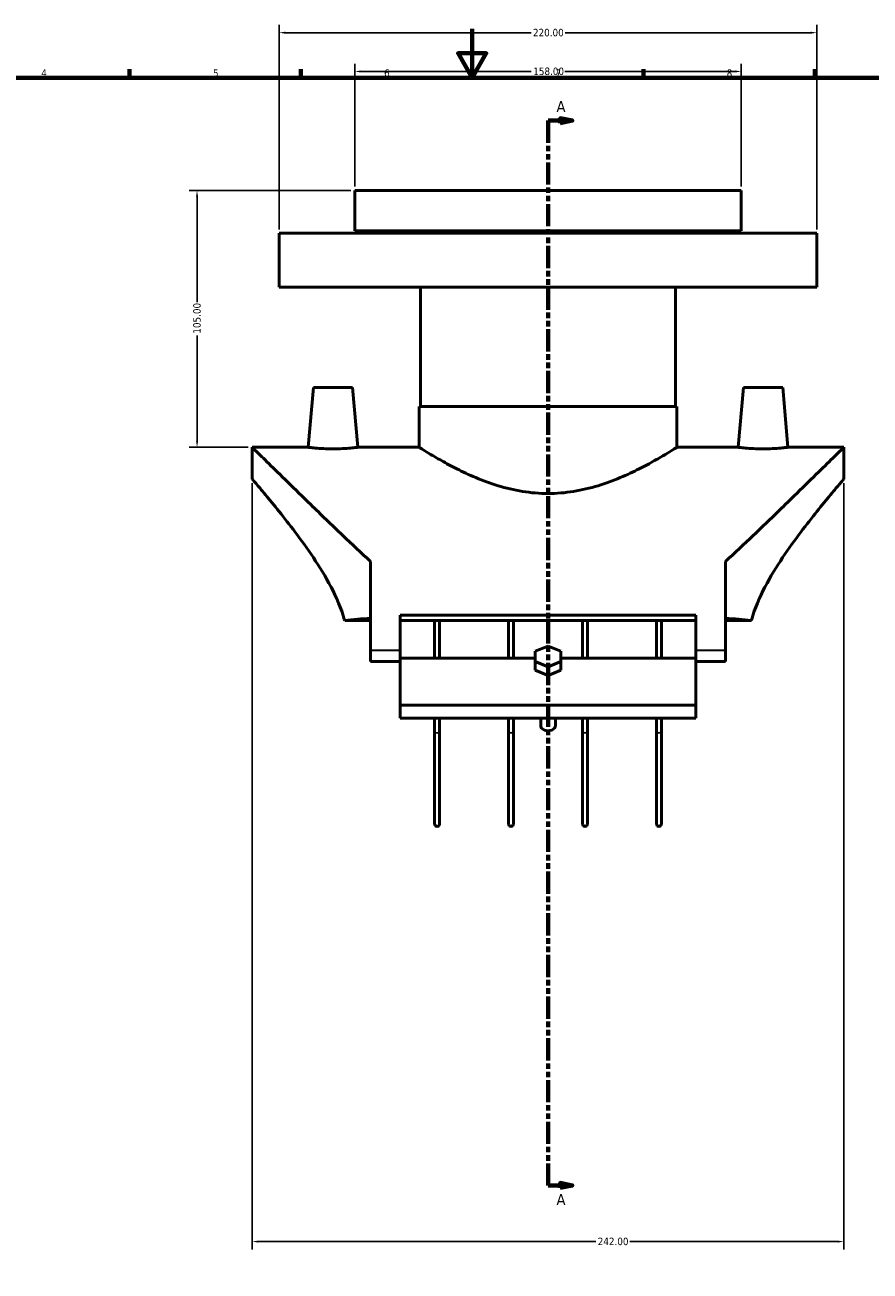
# Model space of a CAD drawing. Header units: millimetres. Extents: x -93 to 990, y -292 to 1687.
# Tile 3 of 6: x 238 to 583, y 86 to 596. Entities that reach past the tile are written whole.
import ezdxf

# ---------------------------------------------------------------- set-up
doc = ezdxf.new("R2010")
doc.units = ezdxf.units.MM
doc.linetypes.add('DOUBLE_DASH_CHAIN', pattern=[1.2403, 0.6614, -0.0827, 0.1654, -0.0827, 0.1654, -0.0827])
for name, color, linetype, lineweight in [('Border (ANSI)', 7, 'Continuous', 70), ('Dimension (ANSI)', 7, 'Continuous', 25), ('Section Line (ANSI)', 7, 'DOUBLE_DASH_CHAIN', 70), ('Visible (ANSI)', 7, 'Continuous', 50), ('Visible Narrow (ANSI)', 7, 'Continuous', 35)]:
    doc.layers.add(name, color=color, linetype=linetype, lineweight=lineweight)
doc.styles.add('Label Text (ANSI)', font='tahoma.ttf')
doc.styles.add('Note Text (ANSI)', font='tahoma.ttf')
doc.dimstyles.new('Default - mm (ANSI)', dxfattribs={"dimtxt": 3.048, "dimasz": 2.5, "dimexe": 3.175, "dimexo": 1.6002, "dimgap": 0.8, "dimtad": 0, "dimtoh": 1, "dimrnd": 1e-08, "dimzin": 4, "dimdsep": 46, "dimtxsty": 'Note Text (ANSI)', "dimcen": 0.09, "dimdle": 10, "dimclrd": 256, "dimclre": 256, "dimclrt": 256, "dimadec": 1, "dimazin": 1, "dimtfac": 1, "dimtofl": 0, "dimtmove": 0, "dimatfit": 3, "dimfxl": 1, "dimtolj": 1, "dimtzin": 4, "dimlwd": -1, "dimlwe": -1, "dimarcsym": 0})

# ---------------------------------------------------------------- blocks, each defined once
blk = doc.blocks.new('Borders Default Border')
at = {"layer": 'Border (ANSI)'}
for p, q in [((280.33, 574), (280.33, 577.45)), ((350.42, 574), (350.42, 577.45)), ((490.58, 574), (490.58, 577.45)), ((560.67, 574), (560.67, 577.45))]:
    blk.add_line(p, q, dxfattribs=at)
at = {"layer": 'Border (ANSI)', "flags": 128}
for points in [[(420.5, 594), (420.5, 574), (414.73, 584), (426.27, 584), (420.5, 574)], [(20, 20), (20, 574), (821, 574), (821, 20), (20, 20)]]:
    blk.add_lwpolyline(points, dxfattribs=at)
at = {"layer": 'Border (ANSI)', "char_height": 3.05, "attachment_point": 7, "style": 'Note Text (ANSI)'}
for s, insert in [('4', (244.23, 574.4)), ('5', (314.48, 574.34)), ('6', (384.49, 574.34)), ('7', (454.6, 574.4)), ('8', (524.63, 574.33))]:
    blk.add_mtext(s, dxfattribs=dict(at, insert=insert))
blk = doc.blocks.new('2dTransSection0')
at = {"layer": 'Section Line (ANSI)', "linetype": 'DOUBLE_DASH_CHAIN', "ltscale": 13.748528}
blk.add_line((451.54, 556.47), (451.54, 121.21), dxfattribs=at)
at = {"layer": 'Section Line (ANSI)', "linetype": 'Continuous'}
for p, q in [((451.54, 556.47), (451.54, 547.52)), ((451.54, 556.47), (456.54, 556.47)), ((461.54, 556.47), (456.54, 557.47)), ((456.54, 557.47), (456.54, 555.47)), ((456.54, 556.47), (461.54, 556.47)), ((456.54, 555.47), (461.54, 556.47)), ((451.54, 130.16), (451.54, 121.21)), ((451.54, 121.21), (456.54, 121.21)), ((461.54, 121.21), (456.54, 122.21)), ((456.54, 122.21), (456.54, 120.21)), ((456.54, 121.21), (461.54, 121.21)), ((456.54, 120.21), (461.54, 121.21))]:
    blk.add_line(p, q, dxfattribs=at)
at = {"layer": 'Section Line (ANSI)', "linetype": 'Continuous', "flags": 128}
for points in [[(456.54, 555.47), (461.54, 556.47), (456.54, 557.47), (456.54, 555.47)], [(456.54, 120.21), (461.54, 121.21), (456.54, 122.21), (456.54, 120.21)]]:
    blk.add_lwpolyline(points, dxfattribs=at)
at = {"layer": 'Section Line (ANSI)'}
for points in [[(456.54, 555.47), (461.54, 556.47), (456.54, 557.47), (456.54, 555.47)], [(456.54, 120.21), (461.54, 121.21), (456.54, 122.21), (456.54, 120.21)]]:
    blk.add_solid(points, dxfattribs=at)
at = {"layer": 'Section Line (ANSI)', "char_height": 4.57, "attachment_point": 7, "style": 'Label Text (ANSI)'}
for insert in [(455.01, 559.97), (455.01, 113.14)]:
    blk.add_mtext('A', dxfattribs=dict(at, insert=insert))
blk = doc.blocks.new('*D8')
at = {"layer": 'Defpoints', "color": 0, "transparency": 16777216}
for p in [(330.54, 409.93), (572.54, 409.93), (572.54, 98.22)]:
    blk.add_point(p, dxfattribs=at)
at = {"layer": 'Dimension (ANSI)', "transparency": 16777216}
for p, q in [((330.54, 408.33), (330.54, 95.04)), ((572.54, 408.33), (572.54, 95.04)), ((333.04, 98.22), (471.08, 98.22)), ((570.04, 98.22), (485, 98.22))]:
    blk.add_line(p, q, dxfattribs=at)
for points in [[(333.04, 98.63), (333.04, 97.8), (330.54, 98.22)], [(570.04, 98.63), (570.04, 97.8), (572.54, 98.22)]]:
    blk.add_solid(points, dxfattribs=at)
at = {"layer": 'Dimension (ANSI)', "transparency": 16777216, "insert": (471.88, 99.81), "char_height": 3.048, "attachment_point": 1, "style": 'Note Text (ANSI)'}
blk.add_mtext('\\A1;242.00', dxfattribs=at)
blk = doc.blocks.new('*D18')
at = {"layer": 'Defpoints', "color": 0, "transparency": 16777216}
for p in [(307.96, 527.93), (372.54, 527.93), (330.54, 422.93)]:
    blk.add_point(p, dxfattribs=at)
at = {"layer": 'Dimension (ANSI)', "transparency": 16777216}
for p, q in [((370.94, 527.93), (304.79, 527.93)), ((307.96, 525.43), (307.96, 482.27)), ((307.96, 425.43), (307.96, 468.59)), ((328.94, 422.93), (304.79, 422.93))]:
    blk.add_line(p, q, dxfattribs=at)
for points in [[(307.55, 525.43), (308.38, 525.43), (307.96, 527.93)], [(307.55, 425.43), (308.38, 425.43), (307.96, 422.93)]]:
    blk.add_solid(points, dxfattribs=at)
at = {"layer": 'Dimension (ANSI)', "transparency": 16777216, "insert": (306.38, 469.39), "char_height": 3.048, "attachment_point": 1, "rotation": 90, "style": 'Note Text (ANSI)'}
blk.add_mtext('\\A1;105.00', dxfattribs=at)
blk = doc.blocks.new('*D19')
at = {"layer": 'Defpoints', "color": 0, "transparency": 16777216}
for p in [(561.54, 592.43), (341.54, 510.43), (561.54, 510.43)]:
    blk.add_point(p, dxfattribs=at)
at = {"layer": 'Dimension (ANSI)', "transparency": 16777216}
for p, q in [((341.54, 512.03), (341.54, 595.6)), ((344.04, 592.43), (444.58, 592.43)), ((559.04, 592.43), (458.5, 592.43)), ((561.54, 512.03), (561.54, 595.6))]:
    blk.add_line(p, q, dxfattribs=at)
for points in [[(344.04, 592.84), (344.04, 592.01), (341.54, 592.43)], [(559.04, 592.84), (559.04, 592.01), (561.54, 592.43)]]:
    blk.add_solid(points, dxfattribs=at)
at = {"layer": 'Dimension (ANSI)', "transparency": 16777216, "insert": (445.38, 594.01), "char_height": 3.048, "attachment_point": 1, "style": 'Note Text (ANSI)'}
blk.add_mtext('\\A1;220.00', dxfattribs=at)
blk = doc.blocks.new('*D20')
at = {"layer": 'Defpoints', "color": 0, "transparency": 16777216}
for p in [(530.54, 576.58), (372.54, 527.93), (530.54, 527.93)]:
    blk.add_point(p, dxfattribs=at)
at = {"layer": 'Dimension (ANSI)', "transparency": 16777216}
for p, q in [((372.54, 529.53), (372.54, 579.75)), ((375.04, 576.58), (444.7, 576.58)), ((528.04, 576.58), (458.38, 576.58)), ((530.54, 529.53), (530.54, 579.75))]:
    blk.add_line(p, q, dxfattribs=at)
for points in [[(375.04, 576.99), (375.04, 576.16), (372.54, 576.58)], [(528.04, 576.99), (528.04, 576.16), (530.54, 576.58)]]:
    blk.add_solid(points, dxfattribs=at)
at = {"layer": 'Dimension (ANSI)', "transparency": 16777216, "insert": (445.5, 578.17), "char_height": 3.048, "attachment_point": 1, "style": 'Note Text (ANSI)'}
blk.add_mtext('\\A1;158.00', dxfattribs=at)

msp = doc.modelspace()

# ---------------------------------------------------------------- linework, layer by layer
at = {"layer": 'Visible (ANSI)'}
for p, q in [((372.536, 527.927), (530.536, 527.927)), ((372.536, 527.927), (372.536, 511.427)), ((530.536, 527.927), (530.536, 511.427)), ((341.536, 510.427), (561.536, 510.427)), ((341.536, 510.427), (341.536, 488.427)), ((372.536, 511.427), (530.536, 511.427)), ((390.636, 511.427), (390.636, 510.427)), ((512.436, 511.427), (512.436, 510.427)), ((561.536, 510.427), (561.536, 488.427)), ((341.536, 488.427), (561.536, 488.427)), ((399.336, 488.427), (399.336, 439.677)), ((503.736, 488.427), (503.736, 439.677)), ((355.536, 447.427), (353.392, 422.927)), ((371.536, 447.427), (355.536, 447.427)), ((371.536, 447.427), (373.679, 422.927)), ((531.536, 447.427), (529.392, 422.927)), ((531.536, 447.427), (547.536, 447.427)), ((547.536, 447.427), (549.679, 422.927)), ((398.836, 439.677), (504.236, 439.677)), ((398.836, 439.677), (398.836, 422.927)), ((504.236, 439.677), (504.236, 422.927)), ((330.536, 409.927), (330.536, 422.927)), ((330.536, 422.927), (353.392, 422.927)), ((373.679, 422.927), (398.836, 422.927)), ((504.236, 422.927), (529.392, 422.927)), ((549.679, 422.927), (572.536, 422.927)), ((572.536, 409.927), (572.536, 422.927)), ((378.936, 376.248), (378.936, 339.927)), ((524.136, 339.927), (524.136, 376.248)), ((378.936, 352.083), (368.354, 352.083)), ((391.036, 354.34), (391.036, 339.927)), ((391.036, 354.34), (512.036, 354.34)), ((512.036, 352.083), (391.036, 352.083)), ((405.161, 352.083), (405.161, 336.722)), ((407.161, 336.722), (407.161, 352.083)), ((435.411, 352.083), (435.411, 336.722)), ((437.411, 336.722), (437.411, 352.083)), ((465.661, 352.083), (465.661, 336.722)), ((467.661, 336.722), (467.661, 352.083)), ((495.911, 352.083), (495.911, 336.722)), ((497.911, 336.722), (497.911, 352.083)), ((512.036, 339.927), (512.036, 354.34)), ((534.717, 352.083), (524.136, 352.083)), ((451.536, 341.688), (446.34, 339.567)), ((456.732, 339.567), (451.536, 341.688)), ((378.936, 339.927), (378.936, 335.4)), ((391.036, 339.927), (391.036, 336.717)), ((391.036, 336.722), (446.34, 336.722)), ((391.036, 336.717), (391.036, 317.522)), ((446.34, 339.567), (446.34, 335.324)), ((456.732, 335.324), (456.732, 339.567)), ((456.732, 336.722), (512.036, 336.722)), ((512.036, 336.717), (512.036, 339.927)), ((512.036, 317.522), (512.036, 336.717)), ((524.136, 335.4), (524.136, 339.927)), ((378.936, 335.4), (391.036, 335.4)), ((446.34, 335.324), (451.536, 333.203)), ((446.34, 331.789), (446.34, 335.324)), ((451.536, 329.667), (446.34, 331.789)), ((451.536, 333.203), (456.732, 335.324)), ((451.536, 329.667), (451.536, 333.203)), ((456.732, 331.789), (451.536, 329.667)), ((456.732, 335.324), (456.732, 331.789)), ((512.036, 335.4), (524.136, 335.4)), ((391.036, 317.522), (391.036, 312.14)), ((391.036, 317.522), (512.036, 317.522)), ((512.036, 312.14), (512.036, 317.522)), ((391.036, 312.14), (512.036, 312.14)), ((405.161, 312.14), (405.161, 306.687)), ((407.161, 306.687), (407.161, 312.14)), ((435.411, 312.14), (435.411, 306.687)), ((437.411, 306.687), (437.411, 312.14)), ((448.536, 309.161), (448.536, 312.14)), ((454.536, 309.161), (454.536, 312.14)), ((465.661, 312.14), (465.661, 306.687)), ((467.661, 306.687), (467.661, 312.14)), ((495.911, 312.14), (495.911, 306.687)), ((497.911, 306.687), (497.911, 312.14)), ((405.161, 306.687), (405.161, 268.927)), ((407.161, 268.927), (407.161, 306.687)), ((435.411, 306.687), (435.411, 268.927)), ((437.411, 268.927), (437.411, 306.687)), ((465.661, 306.687), (465.661, 268.927)), ((467.661, 268.927), (467.661, 306.687)), ((495.911, 306.687), (495.911, 268.927)), ((497.911, 268.927), (497.911, 306.687))]:
    msp.add_line(p, q, dxfattribs=at)
for centre in [(406.161, 268.927), (436.411, 268.927), (466.661, 268.927), (496.911, 268.927)]:
    msp.add_arc(centre, 1, 180, 0, dxfattribs=at)
for centre, major_axis, ratio, start_param, end_param in [((412.275, 339.927), (-81.739, 0), 0.176327, 5.1325108, 5.2796544), ((490.797, 339.927), (81.739, 0), 0.176327, 1.0035309, 1.1506745), ((451.536, 309.161), (-3, 0), 0.7071068, 0, 3.1415927)]:
    msp.add_ellipse(centre, major_axis=major_axis, ratio=ratio, start_param=start_param, end_param=end_param, dxfattribs=at)
for points, knots in [([(378.936, 376.248), (375.099, 379.77), (371.284, 383.364), (362.966, 391.28), (358.532, 395.561), (351.202, 402.673), (347.993, 405.802), (342.147, 411.518), (339.511, 414.103), (335.157, 418.379), (333.435, 420.074), (331.124, 422.348), (330.536, 422.927), (330.536, 422.927)], [4.5898434, 4.5898434, 4.5898434, 4.5898434, 6.2590823, 6.2590823, 8.3454431, 8.3454431, 10.0303973, 10.0303973, 11.7153515, 11.7153515, 13.4003057, 13.4003057, 15.0852599, 15.0852599, 15.0852599, 15.0852599]), ([(363.536, 422.298), (362.257, 422.298), (360.894, 422.332), (358.391, 422.451), (357.251, 422.536), (355.454, 422.693), (354.677, 422.777), (353.646, 422.895), (353.392, 422.927), (353.392, 422.927)], [0, 0, 0, 0, 0.3837862, 0.3837862, 0.7675724, 0.7675724, 1.1508773, 1.1508773, 1.5341821, 1.5341821, 1.5341821, 1.5341821]), ([(373.679, 422.927), (373.679, 422.927), (373.426, 422.895), (372.395, 422.777), (371.618, 422.693), (369.821, 422.536), (368.681, 422.451), (366.178, 422.332), (364.815, 422.298), (363.536, 422.298)], [4.6025464, 4.6025464, 4.6025464, 4.6025464, 4.9858513, 4.9858513, 5.3691561, 5.3691561, 5.7529423, 5.7529423, 6.1367285, 6.1367285, 6.1367285, 6.1367285]), ([(504.236, 422.927), (504.236, 422.927), (503.899, 422.712), (502.514, 421.843), (501.468, 421.191), (498.744, 419.546), (497.065, 418.554), (493.231, 416.397), (491.076, 415.235), (486.505, 412.939), (483.917, 411.716), (478.267, 409.351), (475.206, 408.21), (468.766, 406.254), (465.381, 405.439), (458.489, 404.336), (454.98, 404.05), (448.092, 404.05), (444.583, 404.336), (437.69, 405.439), (434.305, 406.254), (427.866, 408.21), (424.804, 409.351), (419.155, 411.716), (416.566, 412.939), (411.996, 415.235), (409.841, 416.397), (406.007, 418.554), (404.328, 419.546), (401.604, 421.191), (400.558, 421.843), (399.173, 422.712), (398.836, 422.927), (398.836, 422.927)], [8.2308838, 8.2308838, 8.2308838, 8.2308838, 9.255323, 9.255323, 10.2797622, 10.2797622, 11.3042014, 11.3042014, 12.3286406, 12.3286406, 13.3619224, 13.3619224, 14.3952041, 14.3952041, 15.4284858, 15.4284858, 16.4617675, 16.4617675, 17.4950492, 17.4950492, 18.528331, 18.528331, 19.5616127, 19.5616127, 20.5948944, 20.5948944, 21.6193336, 21.6193336, 22.6437728, 22.6437728, 23.6682121, 23.6682121, 24.6926513, 24.6926513, 24.6926513, 24.6926513]), ([(572.536, 422.927), (572.536, 422.927), (571.948, 422.348), (569.637, 420.074), (567.915, 418.379), (563.56, 414.103), (560.924, 411.518), (555.079, 405.802), (551.87, 402.673), (544.54, 395.561), (540.106, 391.28), (531.788, 383.364), (527.973, 379.77), (524.136, 376.248)], [-15.0852599, -15.0852599, -15.0852599, -15.0852599, -13.4003057, -13.4003057, -11.7153515, -11.7153515, -10.0303973, -10.0303973, -8.3454431, -8.3454431, -6.2590823, -6.2590823, -4.5898434, -4.5898434, -4.5898434, -4.5898434]), ([(549.679, 422.927), (549.679, 422.927), (549.426, 422.895), (548.395, 422.777), (547.618, 422.693), (545.821, 422.536), (544.681, 422.451), (542.178, 422.332), (540.815, 422.298), (538.257, 422.298), (536.894, 422.332), (534.391, 422.451), (533.251, 422.536), (531.454, 422.693), (530.677, 422.777), (529.646, 422.895), (529.392, 422.927), (529.392, 422.927)], [1.5341821, 1.5341821, 1.5341821, 1.5341821, 1.917487, 1.917487, 2.3007919, 2.3007919, 2.6845781, 2.6845781, 3.0683643, 3.0683643, 3.4521504, 3.4521504, 3.8359366, 3.8359366, 4.2192415, 4.2192415, 4.6025464, 4.6025464, 4.6025464, 4.6025464]), ([(330.536, 409.927), (330.536, 409.927), (330.945, 409.45), (332.573, 407.539), (333.791, 406.105), (336.863, 402.431), (338.719, 400.189), (342.793, 395.143), (345.009, 392.339), (349.559, 386.359), (352.077, 382.937), (357.122, 375.534), (359.651, 371.556), (364.217, 363.178), (366.255, 358.779), (367.947, 353.497), (368.158, 352.792), (368.354, 352.083)], [11.5241679, 11.5241679, 11.5241679, 11.5241679, 12.928381, 12.928381, 14.3325941, 14.3325941, 15.7368072, 15.7368072, 17.1410203, 17.1410203, 18.6178492, 18.6178492, 20.0946781, 20.0946781, 21.5715069, 21.5715069, 21.7974877, 21.7974877, 21.7974877, 21.7974877]), ([(534.717, 352.083), (534.914, 352.792), (535.125, 353.497), (536.817, 358.779), (538.854, 363.178), (543.421, 371.556), (545.949, 375.534), (550.995, 382.937), (553.513, 386.359), (558.063, 392.339), (560.279, 395.143), (564.353, 400.189), (566.209, 402.431), (569.281, 406.105), (570.498, 407.539), (572.126, 409.45), (572.536, 409.927), (572.536, 409.927)], [24.2991839, 24.2991839, 24.2991839, 24.2991839, 24.5251647, 24.5251647, 26.0019936, 26.0019936, 27.4788225, 27.4788225, 28.9556514, 28.9556514, 30.3598645, 30.3598645, 31.7640776, 31.7640776, 33.1682907, 33.1682907, 34.5725037, 34.5725037, 34.5725037, 34.5725037]), ([(452.04, 317.523), (451.872, 317.487), (451.703, 317.468), (451.536, 317.468), (451.369, 317.468), (451.199, 317.487), (451.032, 317.523)], [1.82148751, 1.82148751, 1.82148751, 1.82148751, 1.87156378, 1.87156378, 1.87156378, 1.92164006, 1.92164006, 1.92164006, 1.92164006])]:
    msp.add_open_spline(points, degree=3, knots=knots, dxfattribs=at)
at = {"layer": 'Visible Narrow (ANSI)'}
for p, q in [((390.431, 339.927), (379.541, 339.927)), ((523.531, 339.927), (512.641, 339.927))]:
    msp.add_line(p, q, dxfattribs=at)
for centre, major_axis, start_param, end_param in [((406.161, 306.687), (1, 0), 3.2986723, 6.1261057), ((436.411, 306.687), (1, 0), 3.2986723, 6.1261057), ((466.661, 306.687), (-1, 0), 0.1570796, 2.984513), ((496.911, 306.687), (-1, 0), 0.1570796, 2.984513)]:
    msp.add_ellipse(centre, major_axis=major_axis, ratio=0.4681757, start_param=start_param, end_param=end_param, dxfattribs=at)

# ---------------------------------------------------------------- block references
msp.add_blockref('Borders Default Border', (0, 0))
at = {"layer": 'Section Line (ANSI)'}
msp.add_blockref('2dTransSection0', (0, 0), dxfattribs=at)

# ---------------------------------------------------------------- dimensions: what is measured, and where the dimension line sits
at = {"layer": 'Dimension (ANSI)'}
for base, p1, p2, angle, picture, middle in [((561.536, 592.427), (341.536, 510.427), (561.536, 510.427), 180, '*D19', (451.536, 592.427)), ((530.536, 576.578), (372.536, 527.927), (530.536, 527.927), 180, '*D20', (451.536, 576.578)), ((307.964, 527.927), (330.536, 422.927), (372.536, 527.927), 90, '*D18', (307.964, 475.427))]:
    dim = msp.add_linear_dim(base=base, p1=p1, p2=p2, angle=angle, dimstyle='Default - mm (ANSI)', override={"dimgap": 0.8, "dimtoh": 0, "dimdec": 2, "dimtol": 0, "dimlim": 0, "dimtp": 0, "dimtm": 0, "dimtdec": 2, "dimatfit": 1}, dxfattribs=at)
    dim.commit()
    dim.dimension.update_dxf_attribs({"geometry": picture, "text_midpoint": middle, "dimtype": 160})
dim = msp.add_linear_dim(base=(572.536, 98.218), p1=(330.536, 409.927), p2=(572.536, 409.927), dimstyle='Default - mm (ANSI)', override={"dimgap": 0.8, "dimtoh": 0, "dimdec": 2, "dimtol": 0, "dimlim": 0, "dimtp": 0, "dimtm": 0, "dimtdec": 2, "dimatfit": 1}, dxfattribs=at)
dim.commit()
dim.dimension.update_dxf_attribs({"geometry": '*D8', "text_midpoint": (478.036, 98.218), "dimtype": 160})

doc.saveas('drawing.dxf')
